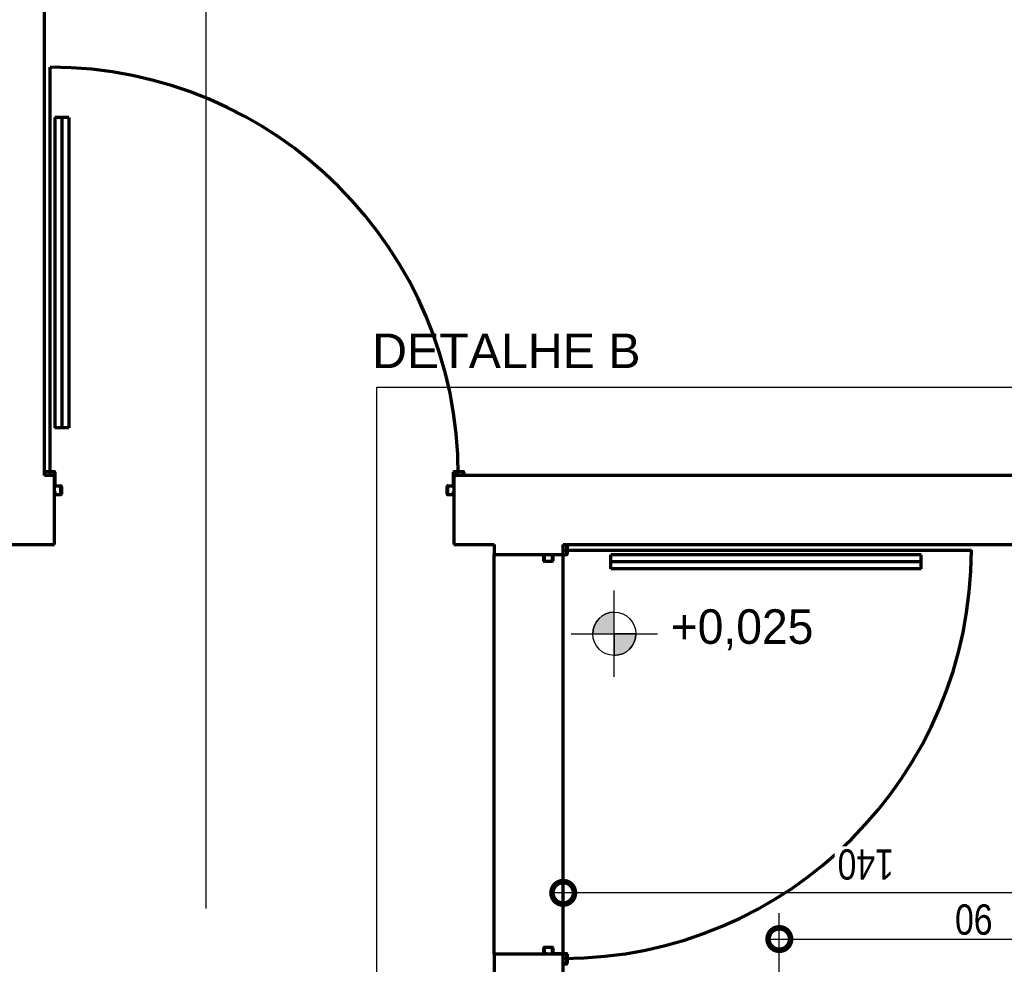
# Model space of a CAD drawing. Header units: millimetres. Extents: x -20654 to 2526, y -8238 to 977.
# Tile 35 of 219: x -10324.57 to -10322.29, y -4122.62 to -4120.44. Entities that reach past the tile are written whole.
import ezdxf

# ---------------------------------------------------------------- set-up
doc = ezdxf.new("R2010")
doc.units = ezdxf.units.MM
doc.linetypes.add('HIDDEN2', pattern=[0.47625, 0.3175, -0.15875])
for name, color, linetype in [('01 CONTORNO_dwg', 252, 'Continuous'), ('COTAS', 7, 'Continuous'), ('TEXT', 7, 'Continuous'), ('TEXTO', 251, 'Continuous'), ('TQ-Conexões', 7, 'Continuous')]:
    doc.layers.add(name, color=color, linetype=linetype)
doc.styles.add('Arial', font='arial.ttf', dxfattribs={"height": 100})
doc.styles.add('Arial_4', font='arial.ttf', dxfattribs={"width": 0.8, "height": 0.07})
doc.styles.add('Century Gothic_2', font='GOTHIC.TTF', dxfattribs={"height": 80})
doc.dimstyles.new('COTAS', dxfattribs={"dimscale": 0.3048, "dimtxt": 0.07, "dimasz": 0.341207, "dimexe": 0.19685, "dimexo": 0.0625, "dimgap": 0.032808, "dimtad": 3, "dimdec": 0, "dimlfac": 100, "dimzin": 0, "dimdsep": 46, "dimtxsty": 'Arial_4', "dimblk1": 'DOTSMALL', "dimblk2": 'DOTSMALL', "dimsah": 1, "dimcen": 0.09, "dimdle": 0.065617, "dimazin": 0, "dimtfac": 1, "dimtdec": 0, "dimtmove": 0, "dimatfit": 0, "dimfxl": 0.328084, "dimfxlon": 1, "dimtvp": 1, "dimtfill": 1, "dimtolj": 1, "dimtzin": 0, "dimarcsym": 2})

# ---------------------------------------------------------------- blocks, each defined once
blk = doc.blocks.new('Elevações de ponto - Cota de elevação - Alvo_OTÁVIO-2012-708563-PLANTA')
at = {"layer": 'TEXTO'}
h = blk.add_hatch(color=256, dxfattribs=at)
edge = h.paths.add_edge_path(flags=0)
edge.add_line((2, 1), (1, 1))
edge.add_arc((2, 1), 1, 90, 180, ccw=False)
edge.add_line((2, 2), (2, 1))
h = blk.add_hatch(color=256, dxfattribs=at)
edge = h.paths.add_edge_path(flags=0)
edge.add_line((2, 1), (3, 1))
edge.add_arc((2, 1), 1, 270, 360, ccw=False)
edge.add_line((2, 0), (2, 1))
for p, q in [((2, -1), (2, 3)), ((2, 1), (2, 2)), ((0, 1), (4, 1)), ((1, 1), (2, 1)), ((2, 1), (2, 0)), ((3, 1), (2, 1))]:
    blk.add_line(p, q, dxfattribs=at)
blk.add_circle((2, 1), 1, dxfattribs=at)
for start, end in [(90, 180), (270, 360)]:
    blk.add_arc((2, 1), 1, start, end, dxfattribs=at)
blk = doc.blocks.new('terreo')
at = {"layer": '01 CONTORNO_dwg', "lineweight": 70}
h = blk.add_hatch(color=256, dxfattribs=at)
h.paths.add_polyline_path([(-13992.7, -3340.1), (-13979.7, -3340.1), (-13979.7, -3339.1), (-13992.7, -3339.1)], flags=0)
h.paths.add_polyline_path([(-13071.4, -3340.1), (-13071.4, -3339.1), (-13084.4, -3339.1), (-13084.4, -3340.1)], flags=0)
h.paths.add_polyline_path([(-13993.2, -3338.6), (-13993.2, -3338.6), (-13993.2, -3332.1), (-13994.2, -3332.1), (-13994.2, -3338.6)], flags=0)
h.paths.add_polyline_path([(-13069.9, -3338.6), (-13069.9, -3332.1), (-13070.9, -3332.1), (-13070.8, -3338.6)], flags=0)
h.paths.add_polyline_path([(-13978.2, -3338.6), (-13978.2, -3320.6), (-13979.2, -3320.6), (-13979.2, -3338.6)], flags=0)
h.paths.add_polyline_path([(-13085.9, -3338.6), (-13084.9, -3338.6), (-13084.9, -3320.6), (-13085.9, -3320.6)], flags=0)
h.paths.add_polyline_path([(-13084.4, -3320.1), (-13071.3, -3320.1), (-13071.3, -3319.1), (-13084.4, -3319.1)], flags=0)
h.paths.add_polyline_path([(-13992.7, -3320.1), (-13979.7, -3320.1), (-13979.7, -3319.1), (-13992.7, -3319.1)], flags=0)
h.paths.add_polyline_path([(-13070.8, -3318.6), (-13069.9, -3318.6), (-13069.9, -3287.6), (-13070.8, -3287.6), (-13070.8, -3295.1)], flags=0)
h.paths.add_polyline_path([(-13994.2, -3318.6), (-13993.2, -3318.6), (-13993.2, -3287.6), (-13994.2, -3287.6), (-13994.2, -3317.1)], flags=0)
h.paths.add_polyline_path([(-13046.8, -3295.1), (-13046.8, -3287.6), (-13047.8, -3287.6), (-13047.8, -3295.1)], flags=0)
h.paths.add_polyline_path([(-14017.2, -3295.1), (-14016.2, -3295.1), (-14016.2, -3287.6), (-14017.2, -3287.6)], flags=0)
h.paths.add_polyline_path([(-13048.3, -3287.1), (-13048.3, -3286.1), (-13069.3, -3286.1), (-13069.3, -3287.1), (-13056, -3287.1)], flags=0)
h.paths.add_polyline_path([(-14009.2, -3287.1), (-13994.7, -3287.1), (-13994.7, -3286.1), (-14015.7, -3286.1), (-14015.7, -3287.1)], flags=0)
h = blk.add_hatch(color=256, dxfattribs=at)
h.paths.add_polyline_path([(-12809.7, -4425.5), (-12809.7, -4424.5), (-12817.2, -4424.5), (-12817.2, -4425.5)], flags=0)
h.paths.add_polyline_path([(-12808.2, -4424), (-12808.2, -4403), (-12809.2, -4403), (-12809.2, -4424)], flags=0)
h.paths.add_polyline_path([(-12817.2, -4402.5), (-12809.7, -4402.5), (-12809.7, -4401.5), (-12840.7, -4401.5), (-12840.7, -4402.5), (-12817.2, -4402.5)], flags=0)
h.paths.add_polyline_path([(-12860.7, -4402.5), (-12854.2, -4402.5), (-12854.2, -4401.5), (-12860.7, -4401.5)], flags=0)
h.paths.add_polyline_path([(-12842.2, -4401), (-12841.2, -4401), (-12841.2, -4388), (-12842.2, -4388)], flags=0)
h.paths.add_polyline_path([(-12862.2, -4401), (-12861.2, -4401), (-12861.2, -4388), (-12862.2, -4388)], flags=0)
h.paths.add_polyline_path([(-12842.7, -4387.5), (-12842.7, -4386.5), (-12860.7, -4386.5), (-12860.7, -4387.5)], flags=0)
h.paths.add_polyline_path([(-12860.7, -3494.2), (-12842.7, -3494.2), (-12842.7, -3493.2), (-12860.7, -3493.2)], flags=0)
h.paths.add_polyline_path([(-12862.2, -3492.7), (-12861.2, -3492.7), (-12861.2, -3479.7), (-12862.2, -3479.7)], flags=0)
h.paths.add_polyline_path([(-12842.2, -3492.7), (-12841.2, -3492.7), (-12841.2, -3479.6), (-12842.2, -3479.6)], flags=0)
h.paths.add_polyline_path([(-12860.7, -3479.2), (-12854.2, -3479.1), (-12854.2, -3478.2), (-12860.7, -3478.2), (-12860.7, -3479.1)], flags=0)
h.paths.add_polyline_path([(-12840.7, -3479.1), (-12809.7, -3479.1), (-12809.7, -3478.1), (-12840.7, -3478.2)], flags=0)
h.paths.add_polyline_path([(-12808.2, -3477.6), (-12808.2, -3456.6), (-12809.2, -3456.6), (-12809.2, -3477.6)], flags=0)
h.paths.add_polyline_path([(-12809.7, -3456.1), (-12809.7, -3455.1), (-12817.2, -3455.1), (-12817.2, -3456.1)], flags=0)
for p, q in [((-14017.2, -3295.1), (-14017.2, -895.1)), ((-14004.2, -3295.1), (-14004.2, -2350.8)), ((-13993.2, -2466.8), (-13993.2, -3185.1)), ((-13961.2, -2466.8), (-13993.2, -2466.8)), ((-13977.2, -2466.8), (-13977.2, -3185.1)), ((-13961.2, -2466.8), (-13961.2, -3185.1)), ((-13961.2, -3185.1), (-13993.2, -3185.1)), ((-13994.2, -3295.1), (-14017.2, -3295.1)), ((-14016.2, -3287.6), (-14016.2, -3295.1)), ((-14015.7, -3286.1), (-13994.7, -3286.1)), ((-13994.7, -3287.1), (-14015.7, -3287.1)), ((-13994.2, -3295.1), (-13994.2, -3287.6)), ((-13994.2, -3455.1), (-13994.2, -3295.1)), ((-13993.2, -3287.6), (-13993.2, -3318.6)), ((-13070.8, -3318.6), (-13070.8, -3287.6)), ((-10097.2, -3295.1), (-13069.9, -3295.1)), ((-13069.9, -3295.1), (-13069.9, -3455.1)), ((-13069.8, -3287.6), (-13069.8, -3295.2)), ((-13069.3, -3286.1), (-13048.3, -3286.1)), ((-13048.3, -3287.1), (-13069.3, -3287.1)), ((-13047.8, -3295.1), (-13047.8, -3287.6)), ((-13046.8, -3287.6), (-13046.8, -3295.1)), ((-13992.7, -3319.1), (-13979.7, -3319.1)), ((-13979.7, -3320.1), (-13992.7, -3320.1)), ((-13979.2, -3338.6), (-13979.2, -3320.6)), ((-13978.2, -3320.6), (-13978.2, -3338.6)), ((-13085.9, -3338.6), (-13085.9, -3320.6)), ((-13084.9, -3320.6), (-13084.9, -3338.6)), ((-13084.4, -3319.1), (-13071.3, -3319.1)), ((-13071.3, -3320.1), (-13084.4, -3320.1)), ((-13994.2, -3332.1), (-13993.2, -3332.1)), ((-13993.2, -3332.1), (-13993.2, -3338.6)), ((-13992.7, -3339.1), (-13979.7, -3339.1)), ((-13979.7, -3340.1), (-13992.7, -3340.1)), ((-13084.4, -3339.1), (-13071.4, -3339.1)), ((-13071.4, -3340.1), (-13084.4, -3340.1)), ((-13070.9, -3332.1), (-13069.9, -3332.1)), ((-13070.9, -3338.6), (-13070.9, -3332.1)), ((-14177.2, -3455.1), (-13994.2, -3455.1)), ((-13069.9, -3455.1), (-12977.2, -3455.1)), ((-12977.2, -3455.1), (-12977.2, -3478.2)), ((-12817.2, -3455.1), (-10097.2, -3455.1)), ((-12817.2, -3478.2), (-12817.2, -3455.1)), ((-12809.7, -3456.1), (-12817.2, -3456.1)), ((-12809.2, -3477.6), (-12809.2, -3456.6)), ((-12808.2, -3456.6), (-12808.2, -3477.6)), ((-12977.2, -3478.2), (-12817.2, -3478.2)), ((-12977.2, -4402.5), (-12977.2, -3478.2)), ((-12862.2, -3492.7), (-12862.2, -3479.7)), ((-12861.2, -3479.7), (-12861.2, -3492.7)), ((-12854.2, -3479.2), (-12860.7, -3479.2)), ((-12854.2, -3478.2), (-12854.2, -3479.2)), ((-12842.2, -3492.7), (-12842.2, -3479.6)), ((-12841.2, -3479.6), (-12841.2, -3492.7)), ((-12809.7, -3479.1), (-12840.7, -3479.1)), ((-12817.2, -3468.2), (-11872.9, -3468.2)), ((-12817.2, -3478.1), (-12809.7, -3478.1)), ((-12817.2, -4401.5), (-12817.2, -3479.1)), ((-11988.9, -3479.2), (-12707.2, -3479.2)), ((-12707.2, -3511.2), (-12707.2, -3479.2)), ((-11988.9, -3511.2), (-11988.9, -3479.2)), ((-12860.7, -3493.2), (-12842.7, -3493.2)), ((-12842.7, -3494.2), (-12860.7, -3494.2)), ((-11988.9, -3495.2), (-12707.2, -3495.2)), ((-11988.9, -3511.2), (-12707.2, -3511.2)), ((-12862.2, -4401), (-12862.2, -4388)), ((-12861.2, -4388), (-12861.2, -4401)), ((-12860.7, -4386.5), (-12842.7, -4386.5)), ((-12842.7, -4387.5), (-12860.7, -4387.5)), ((-12842.2, -4401), (-12842.2, -4388)), ((-12841.2, -4388), (-12841.2, -4401)), ((-12817.2, -4402.5), (-12977.2, -4402.5)), ((-12977.2, -4402.5), (-12977.2, -5055.1)), ((-12860.7, -4401.5), (-12854.2, -4401.5)), ((-12854.2, -4401.5), (-12854.2, -4402.5)), ((-12840.7, -4401.5), (-12809.7, -4401.5)), ((-12817.2, -5055.1), (-12817.2, -4402.5)), ((-12809.7, -4402.5), (-12817.2, -4402.5)), ((-12809.2, -4424), (-12809.2, -4403)), ((-12808.2, -4403), (-12808.2, -4424)), ((-12817.2, -4424.5), (-12809.7, -4424.5)), ((-12809.7, -4425.5), (-12817.2, -4425.5))]:
    blk.add_line(p, q, dxfattribs=at)
for centre, radius, start, end in [((-14004.2, -3295.1), 944.3, 0, 90), ((-14015.7, -3287.6), 1.5, 90, 180), ((-14015.7, -3287.6), 0.5, 90, 180), ((-13994.7, -3287.6), 1.5, 0, 90), ((-13994.7, -3287.6), 0.5, 0, 90), ((-13069.3, -3287.6), 1.5, 90, 180), ((-13069.3, -3287.6), 0.5, 90, 180), ((-13048.3, -3287.6), 1.5, 0, 90), ((-13048.3, -3287.6), 0.5, 0, 90), ((-13992.7, -3318.6), 1.5, 185.1213, 270), ((-13992.7, -3318.6), 0.5, 180, 270), ((-13979.7, -3320.6), 1.5, 0, 90), ((-13979.7, -3320.6), 0.5, 0, 90), ((-13084.4, -3320.6), 1.5, 90, 180), ((-13084.4, -3320.6), 0.5, 90, 180), ((-13071.3, -3318.6), 0.5, 270, 0), ((-13071.3, -3318.6), 1.5, 270, 354.8787), ((-13992.7, -3338.6), 1.5, 180, 270), ((-13992.7, -3338.6), 0.5, 180, 270), ((-13979.7, -3338.6), 1.5, 270, 0), ((-13979.7, -3338.6), 0.5, 270, 0), ((-13084.4, -3338.6), 1.5, 180, 270), ((-13084.4, -3338.6), 0.5, 180, 270), ((-13071.4, -3338.6), 1.5, 270, 0), ((-13071.4, -3338.6), 0.5, 270, 0), ((-12809.7, -3456.6), 1.5, 0, 90), ((-12809.7, -3456.6), 0.5, 0, 90), ((-12860.7, -3479.7), 1.5, 90, 180), ((-12860.7, -3479.7), 0.5, 90, 180), ((-12840.7, -3479.6), 1.5, 95.1213, 180), ((-12840.7, -3479.6), 0.5, 90, 180), ((-12817.2, -3468.2), 944.3, 270, 0), ((-12809.7, -3477.6), 1.5, 270, 0), ((-12809.7, -3477.6), 0.5, 270, 0), ((-12860.7, -3492.7), 1.5, 180, 270), ((-12860.7, -3492.7), 0.5, 180, 270), ((-12842.7, -3492.7), 1.5, 270, 0), ((-12842.7, -3492.7), 0.5, 270, 0), ((-12860.7, -4388), 1.5, 90, 180), ((-12860.7, -4388), 0.5, 90, 180), ((-12842.7, -4388), 1.5, 0, 90), ((-12842.7, -4388), 0.5, 0, 90), ((-12860.7, -4401), 1.5, 180, 270), ((-12860.7, -4401), 0.5, 180, 270), ((-12840.7, -4401), 1.5, 180, 264.8787), ((-12840.7, -4401), 0.5, 180, 270), ((-12809.7, -4403), 1.5, 0, 90), ((-12809.7, -4403), 0.5, 0, 90), ((-12809.7, -4424), 0.5, 270, 0), ((-12809.7, -4424), 1.5, 270, 0)]:
    blk.add_arc(centre, radius, start, end, dxfattribs=at)
at = {"layer": '01 CONTORNO_dwg', "lineweight": 70, "xscale": 49.99999999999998, "yscale": 49.99999999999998, "zscale": 49.99999999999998}
blk.add_blockref('Elevações de ponto - Cota de elevação - Alvo_OTÁVIO-2012-708563-PLANTA', (-12799, -3711.5), dxfattribs=at)
at = {"layer": '01 CONTORNO_dwg', "lineweight": 70, "insert": (-12568.5, -3604.9), "char_height": 80, "width": 406.957, "attachment_point": 1, "line_spacing_factor": 0.984502, "style": 'Century Gothic_2'}
blk.add_mtext('+0,025', dxfattribs=at)
blk = doc.blocks.new('_DotSmall')
at = {"color": 0, "linetype": 'ByBlock', "const_width": 0.5}
blk.add_lwpolyline([(-0.0625, 0, 1), (0.0625, 0, 1)], format="xyb", close=True, dxfattribs=at)
blk = doc.blocks.new('*D28')
at = {"layer": 'COTAS', "color": 0, "lineweight": -2, "transparency": 16777216}
for p, q in [((-10323.3089, -4122.4576), (-10323.3089, -4122.3976)), ((-10321.9088, -4122.6136), (-10321.9088, -4122.3976)), ((-10321.8888, -4122.4576), (-10323.3289, -4122.4576))]:
    blk.add_line(p, q, dxfattribs=at)
at = {"layer": 'Defpoints', "color": 0, "transparency": 16777216}
for p in [(-10323.3089, -4122.4576), (-10323.3089, -4122.4576), (-10321.9088, -4122.6327)]:
    blk.add_point(p, dxfattribs=at)
at = {"layer": 'COTAS', "color": 0, "lineweight": -2, "transparency": 16777216, "xscale": 0.104, "yscale": 0.104, "zscale": 0.104, "rotation": 180}
blk.add_blockref('_DotSmall', (-10323.3089, -4122.4576), dxfattribs=at)
at = {"layer": 'COTAS', "color": 0, "lineweight": -2, "transparency": 16777216, "xscale": 0.104, "yscale": 0.104, "zscale": 0.104}
blk.add_blockref('_DotSmall', (-10321.9088, -4122.4576), dxfattribs=at)
at = {"layer": 'COTAS', "color": 0, "transparency": 16777216, "insert": (-10322.6089, -4122.3914), "char_height": 0.07, "attachment_point": 5, "rotation": 180, "style": 'Arial_4', "bg_fill": 3, "box_fill_scale": 1.1, "bg_fill_color": 256, "bg_fill_true_color": 13158600, "bg_fill_transparency": 0}
blk.add_mtext('\\A1;140', dxfattribs=at)
blk = doc.blocks.new('*D113')
at = {"layer": 'COTAS', "color": 0, "lineweight": -2, "transparency": 16777216}
for p, q in [((-10322.8089, -4122.6645), (-10322.8089, -4122.5045)), ((-10321.9088, -4122.6645), (-10321.9088, -4122.5045)), ((-10322.8289, -4122.5645), (-10321.8888, -4122.5645))]:
    blk.add_line(p, q, dxfattribs=at)
at = {"layer": 'Defpoints', "color": 0, "transparency": 16777216}
for p in [(-10321.9088, -4122.5645), (-10321.9088, -4122.8519), (-10322.8089, -4122.9344)]:
    blk.add_point(p, dxfattribs=at)
at = {"layer": 'COTAS', "color": 0, "lineweight": -2, "transparency": 16777216, "xscale": 0.104, "yscale": 0.104, "zscale": 0.104, "rotation": 180}
blk.add_blockref('_DotSmall', (-10322.8089, -4122.5645), dxfattribs=at)
at = {"layer": 'COTAS', "color": 0, "lineweight": -2, "transparency": 16777216, "xscale": 0.104, "yscale": 0.104, "zscale": 0.104}
blk.add_blockref('_DotSmall', (-10321.9088, -4122.5645), dxfattribs=at)
at = {"layer": 'COTAS', "color": 0, "transparency": 16777216, "insert": (-10322.3589, -4122.5187), "char_height": 0.07, "attachment_point": 5, "rotation": 180, "style": 'Arial_4', "bg_fill": 3, "box_fill_scale": 1.1, "bg_fill_color": 256, "bg_fill_true_color": 13158600, "bg_fill_transparency": 0}
blk.add_mtext('\\A1;90', dxfattribs=at)

msp = doc.modelspace()

# ---------------------------------------------------------------- linework, layer by layer
at = {"layer": 'TQ-Conexões', "color": 244, "linetype": 'HIDDEN2', "ltscale": 8, "true_color": 0x991b1e}
for points in [[(-10327.6294, -4116.144), (-10324.1354, -4116.144), (-10324.1354, -4123.8491), (-10327.6294, -4123.8491)], [(-10323.7404, -4121.2879), (-10318.6014, -4121.2879), (-10318.6014, -4123.7708), (-10323.7404, -4123.7708)]]:
    msp.add_lwpolyline(points, close=True, dxfattribs=at)

# ---------------------------------------------------------------- block references
at = {"layer": '01 CONTORNO_dwg', "xscale": 0.001, "yscale": 0.001, "zscale": 0.001}
msp.add_blockref('terreo', (-10310.4917, -4118.1967), dxfattribs=at)

# ---------------------------------------------------------------- texts
at = {"layer": 'TEXT', "style": 'Arial'}
msp.add_text('DETALHE B', height=0.08, dxfattribs=at).set_placement((-10323.751, -4121.2436))

# ---------------------------------------------------------------- next in the draw order: dimensions: what is measured, and where the dimension line sits
at = {"layer": 'COTAS'}
dim = msp.add_linear_dim(base=(-10323.3089, -4122.4576), p1=(-10321.9088, -4122.6327), p2=(-10323.3089, -4122.4576), dimstyle='COTAS', override={"dimtxt": 0.06, "dimgap": 0.1, "dimpost": '<>', "dimfxl": 1.161825}, dxfattribs=at)
dim.commit()
dim.dimension.update_dxf_attribs({"geometry": '*D28', "text_midpoint": (-10322.6089, -4122.3914)})

# ---------------------------------------------------------------- next in the draw order: dimensions: what is measured, and where the dimension line sits
dim = msp.add_linear_dim(base=(-10321.9088, -4122.5645), p1=(-10322.8089, -4122.9344), p2=(-10321.9088, -4122.8519), dimstyle='COTAS', override={"dimpost": '<>'}, dxfattribs=at)
dim.commit()
dim.dimension.update_dxf_attribs({"geometry": '*D113', "text_midpoint": (-10322.3589, -4122.5187)})

doc.saveas('drawing.dxf')
